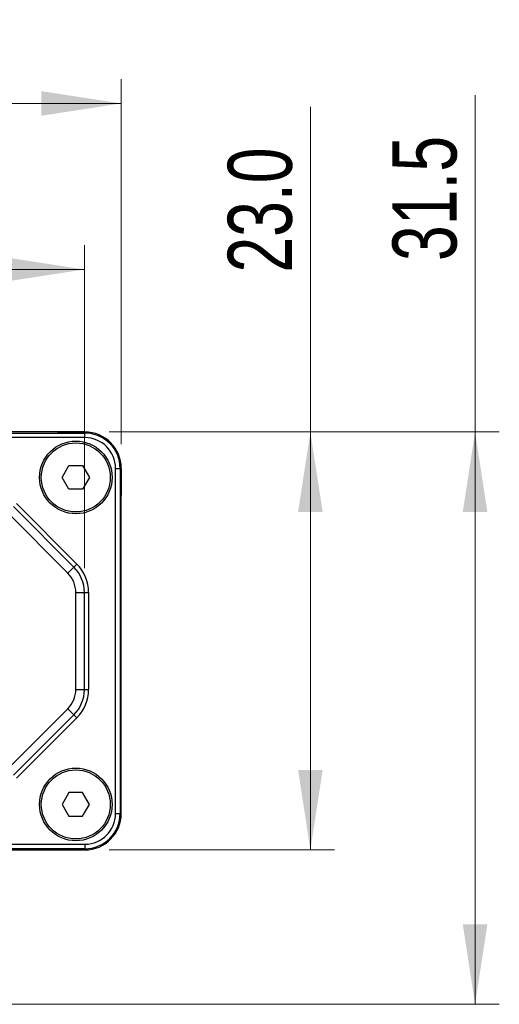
# Model space of a CAD drawing. Header units: millimetres. Extents: x 15 to 415, y 5 to 292.
# Tile 8 of 18: x 197 to 217, y 208 to 249. Entities that reach past the tile are written whole.
import ezdxf

# ---------------------------------------------------------------- set-up
doc = ezdxf.new("R2010")
doc.units = ezdxf.units.MM
doc.styles.add('SLDTEXTSTYLE0', font='TXT', dxfattribs={"width": 0.75})
doc.dimstyles.new('SLDDIMSTYLE0', dxfattribs={"dimtxt": 2.645833, "dimasz": 3.302, "dimexe": 0, "dimexo": 0.0625, "dimgap": 0.661458, "dimtad": 1, "dimdec": 1, "dimlfac": 1.333333, "dimrnd": 1e-09, "dimzin": 4, "dimdsep": 46, "dimtxsty": 'SLDTEXTSTYLE0', "dimsah": 1, "dimcen": 0.09, "dimadec": 0, "dimazin": 1, "dimtfac": 1, "dimtdec": 1, "dimtofl": 0, "dimtmove": 0, "dimatfit": 3, "dimfxl": 1, "dimfrac": 2, "dimtolj": 1, "dimtzin": 12, "dimarcsym": 0})
doc.dimstyles.new('SLDDIMSTYLE1', dxfattribs={"dimtxt": 2.645833, "dimasz": 3.302, "dimexe": 0, "dimexo": 0.0625, "dimgap": 0.661458, "dimtad": 1, "dimdec": 1, "dimlfac": 1.333333, "dimrnd": 1e-09, "dimzin": 12, "dimdsep": 46, "dimtxsty": 'SLDTEXTSTYLE0', "dimsah": 1, "dimcen": 0.09, "dimadec": 0, "dimazin": 3, "dimtfac": 1, "dimtdec": 1, "dimtofl": 0, "dimtmove": 0, "dimatfit": 3, "dimfxl": 1, "dimfrac": 2, "dimtolj": 1, "dimtzin": 12, "dimarcsym": 0})

# ---------------------------------------------------------------- blocks, each defined once
blk = doc.blocks.new('_D')
at = {"color": 7, "linetype": 'Continuous', "lineweight": 0}
for p, q in [((153.576, 230.999), (153.576, 246.061)), ((201.576, 230.999), (201.576, 246.061)), ((153.576, 245.061), (201.576, 245.061))]:
    blk.add_line(p, q, dxfattribs=at)
at = {"color": 7, "linetype": 'Continuous', "lineweight": 18}
for points in [[(153.576, 245.061), (156.878, 244.553), (156.878, 245.569)], [(201.576, 245.061), (198.274, 245.569), (198.274, 244.553)]]:
    blk.add_solid(points, dxfattribs=at)
at = {"color": 7, "linetype": 'Continuous', "lineweight": 18, "insert": (172.826, 248.472), "char_height": 2.6458, "attachment_point": 1, "style": 'SLDTEXTSTYLE0'}
blk.add_mtext('64.0', dxfattribs=at)
blk = doc.blocks.new('_D_1')
at = {"color": 7, "linetype": 'Continuous', "lineweight": 0}
for p, q in [((209.386, 231.499), (209.386, 244.919)), ((201.076, 231.499), (210.386, 231.499)), ((209.386, 231.499), (209.386, 214.249)), ((201.076, 214.249), (210.386, 214.249))]:
    blk.add_line(p, q, dxfattribs=at)
at = {"color": 7, "linetype": 'Continuous', "lineweight": 18}
for points in [[(209.386, 231.499), (208.878, 228.197), (209.894, 228.197)], [(209.386, 214.249), (209.894, 217.551), (208.878, 217.551)]]:
    blk.add_solid(points, dxfattribs=at)
at = {"color": 7, "linetype": 'Continuous', "lineweight": 18, "insert": (205.975, 238.079), "char_height": 2.6458, "attachment_point": 1, "rotation": 90, "style": 'SLDTEXTSTYLE0'}
blk.add_mtext('23.0', dxfattribs=at)
blk = doc.blocks.new('_D_2')
at = {"color": 7, "linetype": 'Continuous', "lineweight": 0}
for p, q in [((216.186, 231.499), (216.186, 245.397)), ((201.076, 231.499), (217.186, 231.499)), ((216.186, 207.874), (216.186, 231.499)), ((186.076, 207.874), (217.186, 207.874))]:
    blk.add_line(p, q, dxfattribs=at)
at = {"color": 7, "linetype": 'Continuous', "lineweight": 18}
for points in [[(216.186, 231.499), (215.678, 228.197), (216.694, 228.197)], [(216.186, 207.874), (216.694, 211.176), (215.678, 211.176)]]:
    blk.add_solid(points, dxfattribs=at)
at = {"color": 7, "linetype": 'Continuous', "lineweight": 18, "insert": (212.776, 238.557), "char_height": 2.6458, "attachment_point": 1, "rotation": 90, "style": 'SLDTEXTSTYLE0'}
blk.add_mtext('31.5', dxfattribs=at)
blk = doc.blocks.new('_D_3')
at = {"color": 7, "linetype": 'Continuous', "lineweight": 0}
for p, q in [((155.098, 225.877), (155.098, 239.207)), ((200.055, 225.877), (200.055, 239.207)), ((155.098, 238.207), (200.055, 238.207))]:
    blk.add_line(p, q, dxfattribs=at)
at = {"color": 7, "linetype": 'Continuous', "lineweight": 18}
for points in [[(155.098, 238.207), (158.4, 237.699), (158.4, 238.715)], [(200.055, 238.207), (196.753, 238.715), (196.753, 237.699)]]:
    blk.add_solid(points, dxfattribs=at)
at = {"color": 7, "linetype": 'Continuous', "lineweight": 18, "insert": (172.826, 241.617), "char_height": 2.6458, "attachment_point": 1, "style": 'SLDTEXTSTYLE0'}
blk.add_mtext('59.9', dxfattribs=at)

msp = doc.modelspace()

# ---------------------------------------------------------------- linework, layer by layer
at = {"color": 7, "linetype": 'Continuous', "lineweight": 25}
for p, q in [((200.07616, 231.498536), (155.07616, 231.498536)), ((155.07616, 231.452474), (200.07616, 231.452474)), ((198.95116, 231.498536), (200.07616, 231.498536)), ((200.07616, 231.452474), (200.07616, 231.498536)), ((200.07616, 231.265088), (200.07616, 231.452474)), ((200.07616, 231.265088), (155.07616, 231.265088)), ((199.138244, 229.623536), (199.419702, 230.111036)), ((199.419702, 230.111036), (199.982619, 230.111036)), ((199.982619, 230.111036), (200.264077, 229.623536)), ((201.342713, 215.748536), (201.342713, 229.998536)), ((201.342713, 229.998536), (201.530098, 229.998536)), ((201.530098, 229.998536), (201.530098, 215.748536)), ((201.530098, 229.998536), (201.57616, 229.998536)), ((201.57616, 229.998536), (201.57616, 228.873536)), ((201.57616, 215.748536), (201.57616, 229.998536)), ((199.419702, 229.136036), (199.138244, 229.623536)), ((200.264077, 229.623536), (199.982619, 229.136036)), ((199.982619, 229.136036), (199.419702, 229.136036)), ((197.250335, 228.544031), (199.746656, 226.047711)), ((199.371656, 225.672711), (196.875335, 228.169031)), ((199.621656, 225.922711), (197.125335, 228.419031)), ((199.621656, 225.922711), (199.746656, 226.047711)), ((199.371656, 225.672711), (199.621656, 225.922711)), ((199.70116, 224.877216), (200.054714, 224.877216)), ((199.70116, 220.869856), (199.70116, 224.877216)), ((200.054714, 224.877216), (200.23149, 224.877216)), ((200.054714, 220.869856), (200.054714, 224.877216)), ((200.23149, 224.877216), (200.23149, 220.869856)), ((199.70116, 220.869856), (200.054714, 220.869856)), ((200.054714, 220.869856), (200.23149, 220.869856)), ((196.875335, 217.578041), (199.371656, 220.074361)), ((199.621656, 219.824361), (199.371656, 220.074361)), ((197.125335, 217.328041), (199.621656, 219.824361)), ((199.746656, 219.699361), (197.250335, 217.203041)), ((199.746656, 219.699361), (199.621656, 219.824361)), ((201.57616, 215.748536), (201.57616, 216.873536)), ((199.419702, 216.611036), (199.138244, 216.123536)), ((199.982619, 216.611036), (199.419702, 216.611036)), ((200.264077, 216.123536), (199.982619, 216.611036)), ((199.138244, 216.123536), (199.419702, 215.636036)), ((199.982619, 215.636036), (200.264077, 216.123536)), ((199.419702, 215.636036), (199.982619, 215.636036)), ((201.342713, 215.748536), (201.530098, 215.748536)), ((201.530098, 215.748536), (201.57616, 215.748536)), ((188.82616, 214.481984), (200.07616, 214.481984)), ((200.07616, 214.294598), (188.82616, 214.294598)), ((188.82616, 214.248536), (200.07616, 214.248536)), ((198.95116, 214.248536), (200.07616, 214.248536)), ((200.07616, 214.481984), (200.07616, 214.294598)), ((200.07616, 214.294598), (200.07616, 214.248536))]:
    msp.add_line(p, q, dxfattribs=at)
for centre, radius in [((199.70116, 229.623536), 1.5), ((199.70116, 229.623536), 1.425), ((199.70116, 216.123536), 1.5), ((199.70116, 216.123536), 1.425)]:
    msp.add_circle(centre, radius, dxfattribs=at)
for centre, radius, start, end in [((200.07616, 229.998536), 1.5, 0, 90), ((200.07616, 229.998536), 1.5, 0, 90), ((200.07616, 229.998536), 1.453938, 0, 90), ((200.07616, 229.998536), 1.266552, 0, 90), ((198.57616, 224.877216), 1.65533, 0, 45), ((198.57616, 224.877216), 1.125, 0, 45), ((198.57616, 224.877216), 1.478553, 0, 45), ((198.57616, 220.869856), 1.125, 315, 0), ((198.57616, 220.869856), 1.478553, 315, 0), ((198.57616, 220.869856), 1.65533, 315, 0), ((200.07616, 215.748536), 1.5, 270, 0), ((200.07616, 215.748536), 1.266552, 270, 0), ((200.07616, 215.748536), 1.453938, 270, 0), ((200.07616, 215.748536), 1.5, 270, 0)]:
    msp.add_arc(centre, radius, start, end, dxfattribs=at)

# ---------------------------------------------------------------- dimensions: what is measured, and where the dimension line sits
at = {"color": 7, "linetype": 'Continuous', "lineweight": 18}
for base, p1, p2, dimstyle, picture, middle in [((201.57616, 245.060975), (153.57616, 229.998536), (201.57616, 229.998536), 'SLDDIMSTYLE0', '_D', (176.245985, 245.060975)), ((200.054714, 238.206723), (155.097607, 224.877216), (200.054714, 224.877216), 'SLDDIMSTYLE1', '_D_3', (176.245985, 238.206723))]:
    dim = msp.add_linear_dim(base=base, p1=p1, p2=p2, dimstyle=dimstyle, dxfattribs=at)
    dim.commit()
    dim.dimension.update_dxf_attribs({"geometry": picture, "text_midpoint": middle, "dimtype": 160})
for base, p1, p2, dimstyle, picture, middle in [((216.18648, 231.498536), (185.07616, 207.873536), (200.07616, 231.498536), 'SLDDIMSTYLE1', '_D_2', (216.18648, 241.976843)), ((209.38554, 214.248536), (200.07616, 231.498536), (200.07616, 214.248536), 'SLDDIMSTYLE0', '_D_1', (209.38554, 241.498536))]:
    dim = msp.add_linear_dim(base=base, p1=p1, p2=p2, angle=90, dimstyle=dimstyle, dxfattribs=at)
    dim.commit()
    dim.dimension.update_dxf_attribs({"geometry": picture, "text_midpoint": middle, "dimtype": 160})

doc.saveas('drawing.dxf')
